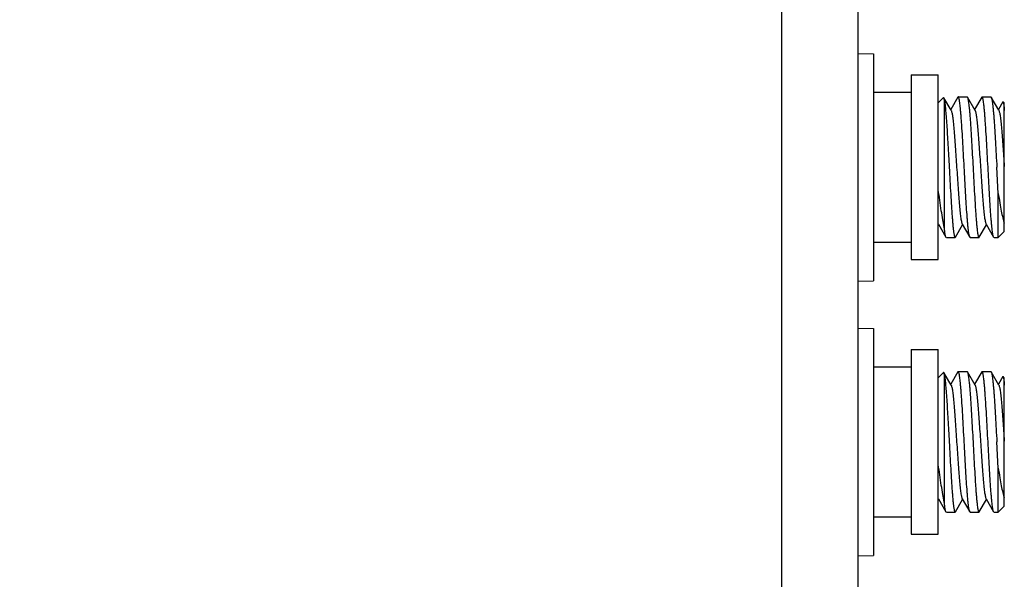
# Model space of a CAD drawing. Header units: inches. Extents: x 0 to 22, y 0 to 17.
# Tile 8 of 40: x 9.437 to 10.728, y 6.925 to 7.658. Entities that reach past the tile are written whole.
import ezdxf

# ---------------------------------------------------------------- set-up
doc = ezdxf.new("R2010")
doc.units = ezdxf.units.IN
doc.header["$LTSCALE"] = 1.21
doc.header["$MEASUREMENT"] = 0
doc.layers.get('0').update_dxf_attribs({"linetype": 'CONTINUOUS'})
doc.layers.add('DIMENSIONS', color=7, linetype='CONTINUOUS')
doc.styles.get("Standard").update_dxf_attribs({"font": 'txt', "width": 0.8})
doc.dimstyles.new('DIMSTYLE_2', dxfattribs={"dimtxt": 0.125, "dimasz": 0.18, "dimexe": 0.125, "dimexo": 0.0625, "dimgap": 0.0625, "dimtad": 0, "dimtih": 1, "dimtoh": 1, "dimzin": 4, "dimdsep": 46, "dimtxsty": 'STANDARD', "dimblk": '_FILLED', "dimblk1": '_FILLED', "dimblk2": '_FILLED', "dimcen": 0.09, "dimazin": 1, "dimtp": 0.01, "dimtm": 0.01, "dimtfac": 1, "dimtofl": 0, "dimtmove": 0, "dimatfit": 3, "dimldrblk": '_FILLED', "dimfxl": 1, "dimtolj": 1, "dimtzin": 4, "dimarcsym": 0})

# ---------------------------------------------------------------- blocks, each defined once
blk = doc.blocks.new('_FILLED')
at = {"color": 0, "linetype": 'BYBLOCK'}
blk.add_solid([(0, 0), (-1, 0.1736), (-1, -0.1736)], dxfattribs=at)
blk = doc.blocks.new('*D10')
at = {"layer": 'DIMENSIONS', "color": 2, "linetype": 'CONTINUOUS'}
for p, q in [((7.6199, 6.6455), (7.6199, 9.535)), ((10.7282, 8.3217), (10.7282, 9.535)), ((7.6199, 9.41), (8.2991, 9.41)), ((10.7282, 9.41), (10.0491, 9.41))]:
    blk.add_line(p, q, dxfattribs=at)
at = {"layer": 'DIMENSIONS', "color": 2, "linetype": 'CONTINUOUS', "xscale": 0.18, "yscale": 0.18, "zscale": 0.18, "rotation": 180}
blk.add_blockref('_FILLED', (7.6199, 9.41), dxfattribs=at)
at = {"layer": 'DIMENSIONS', "color": 2, "linetype": 'CONTINUOUS', "xscale": 0.18, "yscale": 0.18, "zscale": 0.18}
blk.add_blockref('_FILLED', (10.7282, 9.41), dxfattribs=at)
at = {"layer": 'DIMENSIONS', "color": 2, "linetype": 'CONTINUOUS', "insert": (9.1741, 9.4725), "char_height": 0.125, "width": 1.625, "attachment_point": 2, "line_spacing_factor": 0.9}
blk.add_mtext('8X 3.108{\\ftxt.shx;\\W1.000000;\\H0.125000; }[78.95]', dxfattribs=at)

msp = doc.modelspace()

# ---------------------------------------------------------------- linework, layer by layer
at = {"color": 3, "linetype": 'CONTINUOUS'}
for p, q in [((10.4359, 8.515), (10.4359, 5.336)), ((10.5359, 8.515), (10.5359, 5.336))]:
    msp.add_line(p, q, dxfattribs=at)
at = {"color": 7, "linetype": 'CONTINUOUS'}
for p, q in [((10.5359, 7.6142), (10.5567, 7.6138)), ((10.5567, 7.6138), (10.5567, 7.3161)), ((10.6061, 7.586), (10.6416, 7.586)), ((10.6061, 7.586), (10.6061, 7.3439)), ((10.6416, 7.3439), (10.6416, 7.586)), ((10.5567, 7.5634), (10.6061, 7.5634)), ((10.6416, 7.5492), (10.6486, 7.5562)), ((10.6489, 7.5561), (10.6486, 7.5562)), ((10.6585, 7.5396), (10.6489, 7.5561)), ((10.6494, 7.5537), (10.6489, 7.5561)), ((10.6494, 7.5537), (10.6494, 7.3861)), ((10.6673, 7.5567), (10.6579, 7.5405)), ((10.6678, 7.5571), (10.6673, 7.5567)), ((10.6678, 7.5571), (10.6793, 7.5571)), ((10.6793, 7.5571), (10.6798, 7.5567)), ((10.6898, 7.5395), (10.6798, 7.5567)), ((10.6986, 7.5567), (10.6892, 7.5405)), ((10.699, 7.5571), (10.6985, 7.5567)), ((10.699, 7.5571), (10.7106, 7.5571)), ((10.7106, 7.5571), (10.711, 7.5567)), ((10.721, 7.5396), (10.711, 7.5567)), ((10.7263, 7.5507), (10.7204, 7.5405)), ((10.7263, 7.5507), (10.7266, 7.5508)), ((10.7282, 7.5492), (10.7266, 7.5508)), ((10.7282, 7.3807), (10.7282, 7.5492)), ((10.7203, 7.4305), (10.7184, 7.465)), ((10.7203, 7.3728), (10.7203, 7.4305)), ((10.6416, 7.3907), (10.6417, 7.3904)), ((10.6416, 7.3881), (10.6423, 7.3894)), ((10.6417, 7.3904), (10.6517, 7.3732)), ((10.6642, 7.3732), (10.6735, 7.3894)), ((10.673, 7.3904), (10.6829, 7.3732)), ((10.6954, 7.3732), (10.7048, 7.3894)), ((10.7042, 7.3904), (10.7142, 7.3732)), ((10.6521, 7.3728), (10.6517, 7.3732)), ((10.6522, 7.3728), (10.6637, 7.3728)), ((10.6637, 7.3728), (10.6642, 7.3732)), ((10.6834, 7.3728), (10.6829, 7.3732)), ((10.6834, 7.3728), (10.695, 7.3728)), ((10.695, 7.3728), (10.6954, 7.3732)), ((10.7146, 7.3728), (10.7142, 7.3732)), ((10.7147, 7.3728), (10.7203, 7.3728)), ((10.7282, 7.3807), (10.7203, 7.3728)), ((10.6061, 7.3665), (10.5567, 7.3665)), ((10.6061, 7.3439), (10.6416, 7.3439)), ((10.5359, 7.3157), (10.5567, 7.3161)), ((10.5359, 7.2542), (10.5567, 7.2538)), ((10.5567, 7.2538), (10.5567, 6.9561)), ((10.6061, 7.226), (10.6416, 7.226)), ((10.6061, 7.226), (10.6061, 6.9839)), ((10.6416, 6.9839), (10.6416, 7.226)), ((10.5567, 7.2034), (10.6061, 7.2034)), ((10.6416, 7.1892), (10.6486, 7.1962)), ((10.6489, 7.1961), (10.6486, 7.1962)), ((10.6585, 7.1796), (10.6489, 7.1961)), ((10.6494, 7.1937), (10.6489, 7.1961)), ((10.6494, 7.1937), (10.6494, 7.0261)), ((10.6673, 7.1967), (10.6579, 7.1805)), ((10.6678, 7.1971), (10.6673, 7.1967)), ((10.6678, 7.1971), (10.6793, 7.1971)), ((10.6793, 7.1971), (10.6798, 7.1967)), ((10.6898, 7.1795), (10.6798, 7.1967)), ((10.6986, 7.1967), (10.6892, 7.1805)), ((10.699, 7.1971), (10.6985, 7.1967)), ((10.699, 7.1971), (10.7106, 7.1971)), ((10.7106, 7.1971), (10.711, 7.1967)), ((10.721, 7.1796), (10.711, 7.1967)), ((10.7263, 7.1907), (10.7204, 7.1805)), ((10.7263, 7.1907), (10.7266, 7.1908)), ((10.7282, 7.1892), (10.7266, 7.1908)), ((10.7282, 7.0207), (10.7282, 7.1892)), ((10.7203, 7.0705), (10.7184, 7.105)), ((10.7203, 7.0128), (10.7203, 7.0705)), ((10.6416, 7.0307), (10.6417, 7.0304)), ((10.6416, 7.0281), (10.6423, 7.0294)), ((10.6417, 7.0304), (10.6517, 7.0132)), ((10.6642, 7.0132), (10.6735, 7.0294)), ((10.673, 7.0304), (10.6829, 7.0132)), ((10.6954, 7.0132), (10.7048, 7.0294)), ((10.7042, 7.0304), (10.7142, 7.0132)), ((10.6521, 7.0128), (10.6517, 7.0132)), ((10.6522, 7.0128), (10.6637, 7.0128)), ((10.6637, 7.0128), (10.6642, 7.0132)), ((10.6834, 7.0128), (10.6829, 7.0132)), ((10.6834, 7.0128), (10.695, 7.0128)), ((10.695, 7.0128), (10.6954, 7.0132)), ((10.7146, 7.0128), (10.7142, 7.0132)), ((10.7147, 7.0128), (10.7203, 7.0128)), ((10.7282, 7.0207), (10.7203, 7.0128)), ((10.6061, 7.0065), (10.5567, 7.0065)), ((10.6061, 6.9839), (10.6416, 6.9839)), ((10.5359, 6.9557), (10.5567, 6.9561))]:
    msp.add_line(p, q, dxfattribs=at)
for points, knots in [([(10.6494, 7.5537), (10.6496, 7.5529), (10.6499, 7.5512), (10.6505, 7.547), (10.6511, 7.5405), (10.6519, 7.5312), (10.6527, 7.5201), (10.6535, 7.5077), (10.6543, 7.4941), (10.6551, 7.4797), (10.6556, 7.4699), (10.6559, 7.465)], [0, 0, 0, 0, 0.026292, 0.058899, 0.142231, 0.247934, 0.373285, 0.515024, 0.669455, 0.832531, 1, 1, 1, 1]), ([(10.6756, 7.465), (10.6753, 7.471), (10.6746, 7.4827), (10.6737, 7.4998), (10.6729, 7.5133), (10.6722, 7.5232), (10.6717, 7.5299), (10.6712, 7.536), (10.6707, 7.5413), (10.6703, 7.546), (10.6698, 7.5493), (10.6695, 7.5516), (10.6693, 7.5531), (10.669, 7.5543), (10.6688, 7.5553), (10.6685, 7.556), (10.6683, 7.5565), (10.6681, 7.5568), (10.668, 7.557), (10.6679, 7.5571), (10.6678, 7.5571)], [0, 0, 0, 0, 0.194041, 0.380635, 0.552657, 0.631114, 0.703522, 0.769185, 0.827483, 0.877865, 0.919865, 0.937605, 0.95312, 0.966384, 0.977385, 0.986125, 0.992645, 0.995116, 0.997108, 1, 1, 1, 1]), ([(10.6798, 7.5567), (10.6799, 7.5565), (10.6801, 7.5561), (10.6804, 7.5551), (10.6808, 7.5533), (10.6812, 7.5506), (10.6817, 7.5471), (10.6821, 7.543), (10.6826, 7.5382), (10.683, 7.5328), (10.6837, 7.5244), (10.6844, 7.5128), (10.6853, 7.4978), (10.6862, 7.4817), (10.6869, 7.4706), (10.6872, 7.465)], [0, 0, 0, 0, 0.005971, 0.013907, 0.035799, 0.065709, 0.103454, 0.148752, 0.201233, 0.260467, 0.325956, 0.473447, 0.638746, 0.816259, 1, 1, 1, 1]), ([(10.7068, 7.465), (10.7065, 7.471), (10.7059, 7.4827), (10.7049, 7.4998), (10.7041, 7.5133), (10.7034, 7.5232), (10.703, 7.5299), (10.7025, 7.536), (10.702, 7.5413), (10.7015, 7.546), (10.7011, 7.5493), (10.7007, 7.5516), (10.7005, 7.5531), (10.7003, 7.5543), (10.7, 7.5553), (10.6998, 7.556), (10.6996, 7.5565), (10.6994, 7.5568), (10.6993, 7.557), (10.6991, 7.5571), (10.699, 7.5571)], [0, 0, 0, 0, 0.19404, 0.380633, 0.552655, 0.631113, 0.703521, 0.769183, 0.82748, 0.877862, 0.919863, 0.937604, 0.95312, 0.966384, 0.977384, 0.986125, 0.992645, 0.995116, 0.997108, 1, 1, 1, 1]), ([(10.711, 7.5567), (10.7111, 7.5565), (10.7113, 7.5562), (10.7116, 7.5551), (10.712, 7.5534), (10.7125, 7.5507), (10.7129, 7.5472), (10.7134, 7.5431), (10.7138, 7.5383), (10.7143, 7.5329), (10.7149, 7.5245), (10.7157, 7.5129), (10.7166, 7.4979), (10.7175, 7.4817), (10.7181, 7.4706), (10.7184, 7.465)], [0, 0, 0, 0, 0.005842, 0.01365, 0.035312, 0.065029, 0.102622, 0.147808, 0.200219, 0.259422, 0.32492, 0.472534, 0.638069, 0.815898, 1, 1, 1, 1]), ([(10.7266, 7.5508), (10.7267, 7.5507), (10.7267, 7.5506), (10.7269, 7.5503), (10.727, 7.5496), (10.7272, 7.5486), (10.7274, 7.5473), (10.7276, 7.5457), (10.7279, 7.543), (10.7281, 7.5407), (10.7282, 7.5392)], [0, 0, 0, 0, 0.014036, 0.034138, 0.093796, 0.180038, 0.292837, 0.431757, 0.59628, 1, 1, 1, 1]), ([(10.6585, 7.5396), (10.6587, 7.5392), (10.659, 7.5383), (10.6594, 7.5366), (10.6599, 7.5343), (10.6603, 7.5315), (10.6608, 7.5281), (10.6614, 7.5225), (10.6622, 7.5144), (10.6631, 7.5036), (10.664, 7.4915), (10.6648, 7.4784), (10.6657, 7.465), (10.6666, 7.4515), (10.6675, 7.4385), (10.6684, 7.4264), (10.6693, 7.4155), (10.6701, 7.4074), (10.6707, 7.4019), (10.6711, 7.3985), (10.6716, 7.3956), (10.672, 7.3933), (10.6724, 7.3918), (10.6727, 7.3909), (10.6729, 7.3905), (10.673, 7.3904)], [0, 0, 0, 0, 0.007783, 0.019416, 0.034909, 0.054183, 0.077114, 0.103532, 0.16591, 0.239249, 0.321185, 0.409033, 0.49987, 0.590714, 0.678555, 0.760516, 0.83392, 0.896299, 0.922708, 0.945659, 0.964979, 0.980528, 0.992202, 0.996578, 1, 1, 1, 1]), ([(10.6898, 7.5395), (10.6899, 7.5392), (10.6903, 7.5383), (10.6907, 7.5365), (10.6912, 7.5342), (10.6916, 7.5314), (10.692, 7.528), (10.6927, 7.5224), (10.6935, 7.5143), (10.6943, 7.5035), (10.6952, 7.4914), (10.6961, 7.4784), (10.697, 7.4649), (10.6979, 7.4515), (10.6988, 7.4385), (10.6997, 7.4264), (10.7005, 7.4156), (10.7013, 7.4075), (10.7019, 7.4019), (10.7024, 7.3985), (10.7028, 7.3957), (10.7033, 7.3934), (10.7037, 7.3917), (10.704, 7.3907), (10.7042, 7.3904)], [0, 0, 0, 0, 0.007907, 0.019659, 0.035278, 0.054667, 0.07768, 0.104134, 0.16652, 0.239869, 0.321748, 0.409463, 0.500159, 0.590848, 0.678562, 0.760415, 0.833692, 0.896062, 0.922516, 0.945511, 0.964851, 0.980406, 0.992114, 1, 1, 1, 1]), ([(10.721, 7.5396), (10.7212, 7.5392), (10.7215, 7.5383), (10.7219, 7.5367), (10.7224, 7.5344), (10.7228, 7.5316), (10.7233, 7.5282), (10.7239, 7.5228), (10.7246, 7.5148), (10.7255, 7.5041), (10.7264, 7.4921), (10.7273, 7.4792), (10.7279, 7.4704), (10.7282, 7.4659)], [0, 0, 0, 0, 0.015595, 0.038864, 0.069822, 0.108311, 0.154079, 0.206809, 0.331387, 0.477955, 0.641827, 0.817762, 1, 1, 1, 1]), ([(10.6559, 7.465), (10.6562, 7.459), (10.6569, 7.4472), (10.6578, 7.4302), (10.6586, 7.4167), (10.6593, 7.4067), (10.6598, 7.4), (10.6603, 7.394), (10.6607, 7.3886), (10.6612, 7.384), (10.6616, 7.3806), (10.662, 7.3783), (10.6622, 7.3769), (10.6625, 7.3757), (10.6627, 7.3747), (10.6629, 7.3739), (10.6632, 7.3734), (10.6633, 7.3731), (10.6635, 7.3729), (10.6636, 7.3728), (10.6637, 7.3728)], [0, 0, 0, 0, 0.19404, 0.380633, 0.552655, 0.631113, 0.703521, 0.769184, 0.82748, 0.877863, 0.919863, 0.937604, 0.95312, 0.966384, 0.977384, 0.986125, 0.992646, 0.995116, 0.997108, 1, 1, 1, 1]), ([(10.6829, 7.3732), (10.6828, 7.3734), (10.6827, 7.3738), (10.6823, 7.3748), (10.682, 7.3766), (10.6815, 7.3793), (10.6811, 7.3827), (10.6806, 7.3869), (10.6802, 7.3917), (10.6797, 7.3971), (10.6791, 7.4054), (10.6783, 7.417), (10.6774, 7.4321), (10.6765, 7.4482), (10.6759, 7.4593), (10.6756, 7.465)], [0, 0, 0, 0, 0.005877, 0.013719, 0.035443, 0.065213, 0.102846, 0.148063, 0.200493, 0.259706, 0.325202, 0.472783, 0.638254, 0.815997, 1, 1, 1, 1]), ([(10.6872, 7.465), (10.6875, 7.459), (10.6881, 7.4472), (10.6891, 7.4302), (10.6899, 7.4167), (10.6905, 7.4067), (10.691, 7.4), (10.6915, 7.394), (10.692, 7.3886), (10.6925, 7.384), (10.6929, 7.3806), (10.6932, 7.3783), (10.6935, 7.3769), (10.6937, 7.3757), (10.694, 7.3747), (10.6942, 7.3739), (10.6944, 7.3734), (10.6946, 7.3731), (10.6947, 7.3729), (10.6949, 7.3728), (10.695, 7.3728)], [0, 0, 0, 0, 0.194039, 0.380631, 0.552654, 0.631111, 0.70352, 0.769183, 0.82748, 0.877862, 0.919863, 0.937604, 0.95312, 0.966384, 0.977384, 0.986125, 0.992645, 0.995116, 0.997108, 1, 1, 1, 1]), ([(10.7142, 7.3732), (10.7141, 7.3734), (10.7139, 7.3738), (10.7136, 7.3748), (10.7132, 7.3766), (10.7128, 7.3793), (10.7123, 7.3828), (10.7119, 7.3869), (10.7114, 7.3917), (10.7109, 7.3971), (10.7103, 7.4055), (10.7095, 7.4171), (10.7086, 7.4321), (10.7077, 7.4482), (10.7071, 7.4593), (10.7068, 7.465)], [0, 0, 0, 0, 0.005941, 0.013847, 0.035684, 0.065549, 0.103258, 0.148528, 0.200992, 0.260217, 0.325707, 0.473228, 0.638584, 0.816172, 1, 1, 1, 1]), ([(10.6494, 7.3861), (10.6488, 7.3895), (10.6474, 7.3968), (10.6447, 7.4132), (10.6429, 7.4263), (10.6416, 7.4354)], [0, 0, 0, 0, 0.207067, 0.446894, 1, 1, 1, 1]), ([(10.7203, 7.4305), (10.7209, 7.4264), (10.7221, 7.4186), (10.724, 7.408), (10.7257, 7.4002), (10.7271, 7.395), (10.7278, 7.3928), (10.7282, 7.3918)], [0, 0, 0, 0, 0.315546, 0.59259, 0.823, 0.918536, 1, 1, 1, 1]), ([(10.6517, 7.3732), (10.6516, 7.3734), (10.6514, 7.3739), (10.6511, 7.3749), (10.6508, 7.3761), (10.6504, 7.3782), (10.6499, 7.3816), (10.6496, 7.3845), (10.6494, 7.3861)], [0, 0, 0, 0, 0.052511, 0.125638, 0.219783, 0.334956, 0.627502, 1, 1, 1, 1]), ([(10.6494, 7.1937), (10.6496, 7.1929), (10.6499, 7.1912), (10.6505, 7.187), (10.6511, 7.1805), (10.6519, 7.1712), (10.6527, 7.1601), (10.6535, 7.1477), (10.6543, 7.1341), (10.6551, 7.1197), (10.6556, 7.1099), (10.6559, 7.105)], [0, 0, 0, 0, 0.026292, 0.058899, 0.142231, 0.247934, 0.373285, 0.515024, 0.669455, 0.832531, 1, 1, 1, 1]), ([(10.6756, 7.105), (10.6753, 7.111), (10.6746, 7.1227), (10.6737, 7.1398), (10.6729, 7.1533), (10.6722, 7.1632), (10.6717, 7.1699), (10.6712, 7.176), (10.6707, 7.1813), (10.6703, 7.186), (10.6698, 7.1893), (10.6695, 7.1916), (10.6693, 7.1931), (10.669, 7.1943), (10.6688, 7.1953), (10.6685, 7.196), (10.6683, 7.1965), (10.6681, 7.1968), (10.668, 7.197), (10.6679, 7.1971), (10.6678, 7.1971)], [0, 0, 0, 0, 0.194041, 0.380635, 0.552657, 0.631114, 0.703522, 0.769185, 0.827483, 0.877865, 0.919865, 0.937605, 0.95312, 0.966384, 0.977385, 0.986125, 0.992645, 0.995116, 0.997108, 1, 1, 1, 1]), ([(10.6798, 7.1967), (10.6799, 7.1965), (10.6801, 7.1961), (10.6804, 7.1951), (10.6808, 7.1933), (10.6812, 7.1906), (10.6817, 7.1871), (10.6821, 7.183), (10.6826, 7.1782), (10.683, 7.1728), (10.6837, 7.1644), (10.6844, 7.1528), (10.6853, 7.1378), (10.6862, 7.1217), (10.6869, 7.1106), (10.6872, 7.105)], [0, 0, 0, 0, 0.005971, 0.013907, 0.035799, 0.065709, 0.103454, 0.148752, 0.201233, 0.260467, 0.325956, 0.473447, 0.638746, 0.816259, 1, 1, 1, 1]), ([(10.7068, 7.105), (10.7065, 7.111), (10.7059, 7.1227), (10.7049, 7.1398), (10.7041, 7.1533), (10.7034, 7.1632), (10.703, 7.1699), (10.7025, 7.176), (10.702, 7.1813), (10.7015, 7.186), (10.7011, 7.1893), (10.7007, 7.1916), (10.7005, 7.1931), (10.7003, 7.1943), (10.7, 7.1953), (10.6998, 7.196), (10.6996, 7.1965), (10.6994, 7.1968), (10.6993, 7.197), (10.6991, 7.1971), (10.699, 7.1971)], [0, 0, 0, 0, 0.19404, 0.380633, 0.552655, 0.631113, 0.703521, 0.769183, 0.82748, 0.877862, 0.919863, 0.937604, 0.95312, 0.966384, 0.977384, 0.986125, 0.992645, 0.995116, 0.997108, 1, 1, 1, 1]), ([(10.711, 7.1967), (10.7111, 7.1965), (10.7113, 7.1962), (10.7116, 7.1951), (10.712, 7.1934), (10.7125, 7.1907), (10.7129, 7.1872), (10.7134, 7.1831), (10.7138, 7.1783), (10.7143, 7.1729), (10.7149, 7.1645), (10.7157, 7.1529), (10.7166, 7.1379), (10.7175, 7.1217), (10.7181, 7.1106), (10.7184, 7.105)], [0, 0, 0, 0, 0.005842, 0.01365, 0.035312, 0.065029, 0.102622, 0.147808, 0.200219, 0.259422, 0.32492, 0.472534, 0.638069, 0.815898, 1, 1, 1, 1]), ([(10.6585, 7.1796), (10.6587, 7.1792), (10.659, 7.1783), (10.6594, 7.1766), (10.6599, 7.1743), (10.6603, 7.1715), (10.6608, 7.1681), (10.6614, 7.1625), (10.6622, 7.1544), (10.6631, 7.1436), (10.664, 7.1315), (10.6648, 7.1184), (10.6657, 7.105), (10.6666, 7.0915), (10.6675, 7.0785), (10.6684, 7.0664), (10.6693, 7.0555), (10.6701, 7.0474), (10.6707, 7.0419), (10.6711, 7.0385), (10.6716, 7.0356), (10.672, 7.0333), (10.6724, 7.0318), (10.6727, 7.0309), (10.6729, 7.0305), (10.673, 7.0304)], [0, 0, 0, 0, 0.007783, 0.019416, 0.034909, 0.054183, 0.077114, 0.103532, 0.16591, 0.239249, 0.321185, 0.409033, 0.49987, 0.590714, 0.678555, 0.760516, 0.83392, 0.896299, 0.922708, 0.945659, 0.964979, 0.980528, 0.992202, 0.996578, 1, 1, 1, 1]), ([(10.6898, 7.1795), (10.6899, 7.1792), (10.6903, 7.1783), (10.6907, 7.1765), (10.6912, 7.1742), (10.6916, 7.1714), (10.692, 7.168), (10.6927, 7.1624), (10.6935, 7.1543), (10.6943, 7.1435), (10.6952, 7.1314), (10.6961, 7.1184), (10.697, 7.1049), (10.6979, 7.0915), (10.6988, 7.0785), (10.6997, 7.0664), (10.7005, 7.0556), (10.7013, 7.0475), (10.7019, 7.0419), (10.7024, 7.0385), (10.7028, 7.0357), (10.7033, 7.0334), (10.7037, 7.0317), (10.704, 7.0307), (10.7042, 7.0304)], [0, 0, 0, 0, 0.007907, 0.019659, 0.035278, 0.054667, 0.07768, 0.104134, 0.16652, 0.239869, 0.321748, 0.409463, 0.500159, 0.590848, 0.678562, 0.760415, 0.833692, 0.896062, 0.922516, 0.945511, 0.964851, 0.980406, 0.992114, 1, 1, 1, 1]), ([(10.721, 7.1796), (10.7212, 7.1792), (10.7215, 7.1783), (10.7219, 7.1767), (10.7224, 7.1744), (10.7228, 7.1716), (10.7233, 7.1682), (10.7239, 7.1628), (10.7246, 7.1548), (10.7255, 7.1441), (10.7264, 7.1321), (10.7273, 7.1192), (10.7279, 7.1104), (10.7282, 7.1059)], [0, 0, 0, 0, 0.015595, 0.038864, 0.069822, 0.108311, 0.154079, 0.206809, 0.331387, 0.477955, 0.641827, 0.817762, 1, 1, 1, 1]), ([(10.7266, 7.1908), (10.7267, 7.1907), (10.7267, 7.1906), (10.7269, 7.1903), (10.727, 7.1896), (10.7272, 7.1886), (10.7274, 7.1873), (10.7276, 7.1857), (10.7279, 7.183), (10.7281, 7.1807), (10.7282, 7.1792)], [0, 0, 0, 0, 0.014036, 0.034138, 0.093796, 0.180038, 0.292837, 0.431757, 0.59628, 1, 1, 1, 1]), ([(10.6559, 7.105), (10.6562, 7.099), (10.6569, 7.0872), (10.6578, 7.0702), (10.6586, 7.0567), (10.6593, 7.0467), (10.6598, 7.04), (10.6603, 7.034), (10.6607, 7.0286), (10.6612, 7.024), (10.6616, 7.0206), (10.662, 7.0183), (10.6622, 7.0169), (10.6625, 7.0157), (10.6627, 7.0147), (10.6629, 7.0139), (10.6632, 7.0134), (10.6633, 7.0131), (10.6635, 7.0129), (10.6636, 7.0128), (10.6637, 7.0128)], [0, 0, 0, 0, 0.19404, 0.380633, 0.552655, 0.631113, 0.703521, 0.769184, 0.82748, 0.877863, 0.919863, 0.937604, 0.95312, 0.966384, 0.977384, 0.986125, 0.992646, 0.995116, 0.997108, 1, 1, 1, 1]), ([(10.6829, 7.0132), (10.6828, 7.0134), (10.6827, 7.0138), (10.6823, 7.0148), (10.682, 7.0166), (10.6815, 7.0193), (10.6811, 7.0227), (10.6806, 7.0269), (10.6802, 7.0317), (10.6797, 7.0371), (10.6791, 7.0454), (10.6783, 7.057), (10.6774, 7.0721), (10.6765, 7.0882), (10.6759, 7.0993), (10.6756, 7.105)], [0, 0, 0, 0, 0.005877, 0.013719, 0.035443, 0.065213, 0.102846, 0.148063, 0.200493, 0.259706, 0.325202, 0.472783, 0.638254, 0.815997, 1, 1, 1, 1]), ([(10.6872, 7.105), (10.6875, 7.099), (10.6881, 7.0872), (10.6891, 7.0702), (10.6899, 7.0567), (10.6905, 7.0467), (10.691, 7.04), (10.6915, 7.034), (10.692, 7.0286), (10.6925, 7.024), (10.6929, 7.0206), (10.6932, 7.0183), (10.6935, 7.0169), (10.6937, 7.0157), (10.694, 7.0147), (10.6942, 7.0139), (10.6944, 7.0134), (10.6946, 7.0131), (10.6947, 7.0129), (10.6949, 7.0128), (10.695, 7.0128)], [0, 0, 0, 0, 0.194039, 0.380631, 0.552654, 0.631111, 0.70352, 0.769183, 0.82748, 0.877862, 0.919863, 0.937604, 0.95312, 0.966384, 0.977384, 0.986125, 0.992645, 0.995116, 0.997108, 1, 1, 1, 1]), ([(10.7142, 7.0132), (10.7141, 7.0134), (10.7139, 7.0138), (10.7136, 7.0148), (10.7132, 7.0166), (10.7128, 7.0193), (10.7123, 7.0228), (10.7119, 7.0269), (10.7114, 7.0317), (10.7109, 7.0371), (10.7103, 7.0455), (10.7095, 7.0571), (10.7086, 7.0721), (10.7077, 7.0882), (10.7071, 7.0993), (10.7068, 7.105)], [0, 0, 0, 0, 0.005941, 0.013847, 0.035684, 0.065549, 0.103258, 0.148528, 0.200992, 0.260217, 0.325707, 0.473228, 0.638584, 0.816172, 1, 1, 1, 1]), ([(10.6494, 7.0261), (10.6488, 7.0295), (10.6474, 7.0368), (10.6447, 7.0532), (10.6429, 7.0663), (10.6416, 7.0754)], [0, 0, 0, 0, 0.207067, 0.446894, 1, 1, 1, 1]), ([(10.7203, 7.0705), (10.7209, 7.0664), (10.7221, 7.0586), (10.724, 7.048), (10.7257, 7.0402), (10.7271, 7.035), (10.7278, 7.0328), (10.7282, 7.0318)], [0, 0, 0, 0, 0.315546, 0.59259, 0.823, 0.918536, 1, 1, 1, 1]), ([(10.6517, 7.0132), (10.6516, 7.0134), (10.6514, 7.0139), (10.6511, 7.0149), (10.6508, 7.0161), (10.6504, 7.0182), (10.6499, 7.0216), (10.6496, 7.0245), (10.6494, 7.0261)], [0, 0, 0, 0, 0.052511, 0.125638, 0.219783, 0.334956, 0.627502, 1, 1, 1, 1])]:
    msp.add_open_spline(points, degree=3, knots=knots, dxfattribs=at)

# ---------------------------------------------------------------- dimensions: what is measured, and where the dimension line sits
at = {"layer": 'DIMENSIONS', "color": 2, "linetype": 'CONTINUOUS'}
dim = msp.add_linear_dim(base=(10.7282, 9.41), p1=(7.6199, 6.583), p2=(10.7282, 8.2592), text='8X <>', dimstyle='DIMSTYLE_2', dxfattribs=at)
dim.commit()
dim.dimension.update_dxf_attribs({"geometry": '*D10', "text_midpoint": (9.1741, 9.41), "dimtype": 160})

doc.saveas('drawing.dxf')
